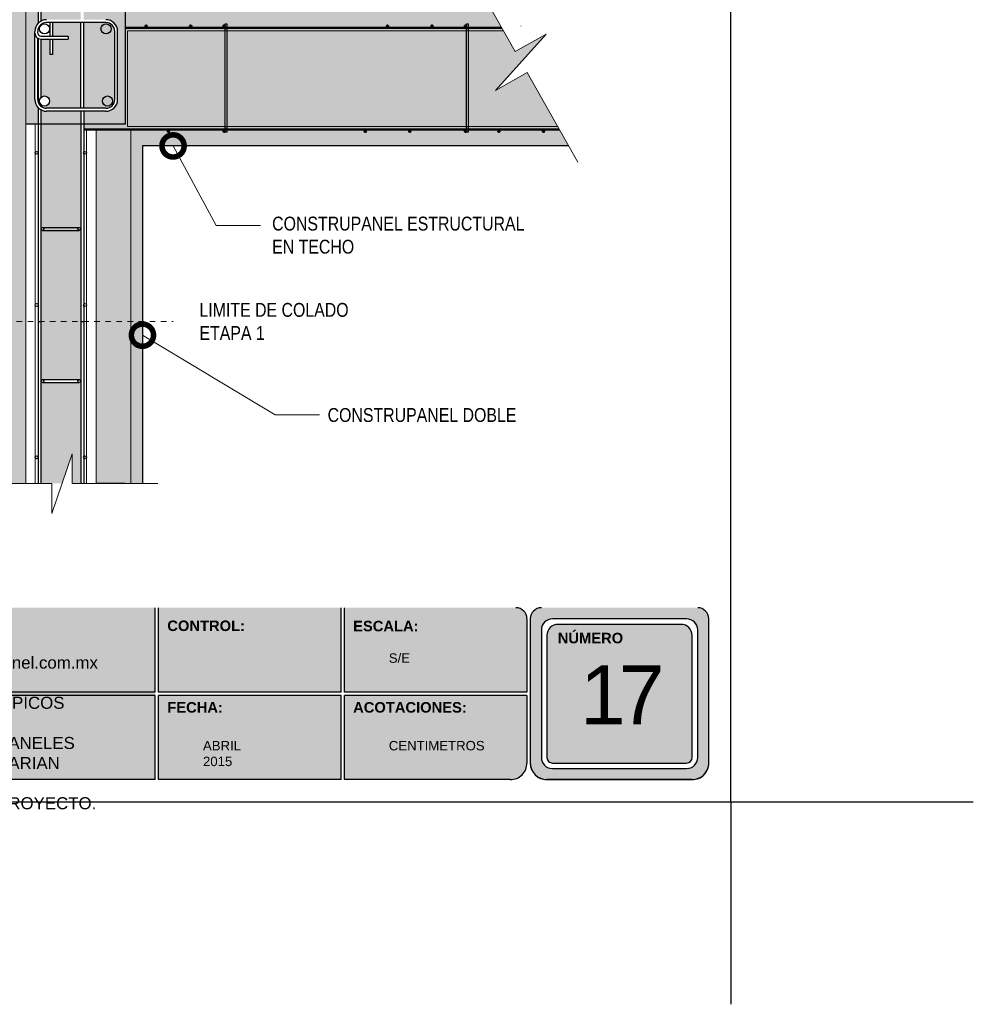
# Model space of a CAD drawing. Header units: millimetres. Extents: x 0 to 30, y 0 to 35.5.
# Tile 1 of 2: x 12.8 to 30, y 0 to 17.8. Entities that reach past the tile are written whole.
import ezdxf

# ---------------------------------------------------------------- set-up
doc = ezdxf.new("R2010")
doc.units = ezdxf.units.MM
for name, pattern in [('CONTINUA', [0]), ('DASHED', [0.75, 0.5, -0.25]), ('DASHED2', [9.524999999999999, 6.35, -3.175])]:
    doc.linetypes.add(name, pattern=pattern)
for name, color, linetype, lineweight in [('CONSTRUPANEL', 170, 'Continuous', 20), ('hatch', 252, 'Continuous', 0), ('LAMINA ACCESORIOS', 1, 'Continuous', 30), ('TEXTO', 7, 'DASHED2', 0), ('TEXTO CUADRO DATOS', 251, 'Continuous', 0)]:
    doc.layers.add(name, color=color, linetype=linetype, lineweight=lineweight)
doc.styles.add('Erika', font='techl___.ttf', dxfattribs={"height": 0.25})
doc.styles.get("Standard").update_dxf_attribs({"font": 'arial.ttf'})
doc.dimstyles.new('Erika', dxfattribs={"dimtxt": 0.25, "dimasz": 0.8, "dimexe": 0.5, "dimexo": 0.5, "dimgap": 0, "dimtad": 0, "dimlfac": 0.1, "dimzin": 1, "dimdsep": 46, "dimtxsty": 'Erika', "dimblk": 'DOTSMALL', "dimcen": 2.5, "dimse1": 1, "dimse2": 1, "dimclrd": 252, "dimclre": 252, "dimclrt": 256, "dimadec": 0, "dimazin": 0, "dimtfac": 1, "dimtmove": 0, "dimatfit": 3, "dimldrblk": 'DOTSMALL', "dimfxl": 1, "dimlwd": 0, "dimlwe": 0, "dimarcsym": 0})

# ---------------------------------------------------------------- blocks, each defined once
blk = doc.blocks.new('_DotSmall')
at = {"color": 0, "linetype": 'ByBlock', "const_width": 0.5}
blk.add_lwpolyline([(-0.0625, 0, 1), (0.0625, 0, 1)], format="xyb", close=True, dxfattribs=at)

msp = doc.modelspace()

# ---------------------------------------------------------------- hatches: boundary and pattern name
at = {"true_color": 0xb3b3b3}
h = msp.add_hatch(color=253, dxfattribs=at)
h.paths.add_polyline_path([(22.16883843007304, 7.152734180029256, 0.4142135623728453), (21.96883843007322, 6.952734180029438), (21.96883843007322, 4.352734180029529, 0.4142135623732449), (22.2688384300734, 4.052734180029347), (24.88823572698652, 4.052734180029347, 0.4142135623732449), (25.1882357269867, 4.352734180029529), (25.1882357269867, 6.952734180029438, 0.4142135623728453), (24.98823572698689, 7.152734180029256)])
h.paths.add_polyline_path([(24.98823572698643, 6.75273418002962), (24.98823572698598, 4.452734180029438, -0.4142135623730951), (24.78823572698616, 4.252734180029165), (22.3688384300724, 4.252734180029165, -0.4142135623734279), (22.16883843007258, 4.452734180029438), (22.16883843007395, 6.75273418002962, -0.4142135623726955), (22.36883843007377, 6.952734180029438), (24.78823572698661, 6.952734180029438, -0.4142135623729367)], flags=16)
h.paths.add_polyline_path([(24.88823572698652, 6.652734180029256), (24.88823572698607, 4.452734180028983, -0.4142135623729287), (24.78823572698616, 4.352734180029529), (22.3688384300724, 4.352734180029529, -0.4142135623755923), (22.26883843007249, 4.452734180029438), (22.26883843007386, 6.652734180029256, -0.4142135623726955), (22.46883843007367, 6.852734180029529), (24.6882357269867, 6.852734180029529, -0.4142135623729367)], flags=0)
h.paths.add_polyline_path([(22.87318891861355, 6.559394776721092), (24.17571279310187, 6.559394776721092), (24.17571279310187, 4.303255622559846), (22.87318891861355, 4.303255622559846)], flags=8)
h.paths.add_polyline_path([(22.41661451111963, 8.338164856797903), (23.66094602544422, 8.338164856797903), (23.66094602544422, 8.046684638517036), (22.41661451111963, 8.046684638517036)], flags=9)
h = msp.add_hatch(color=253, dxfattribs=at)
h.paths.add_polyline_path([(22.16883843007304, 7.152734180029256, 0.4142135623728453), (21.96883843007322, 6.952734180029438), (21.96883843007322, 4.352734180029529, 0.4142135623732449), (22.2688384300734, 4.052734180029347), (24.88823572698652, 4.052734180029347, 0.4142135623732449), (25.1882357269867, 4.352734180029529), (25.1882357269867, 6.952734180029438, 0.4142135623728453), (24.98823572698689, 7.152734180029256)])
h.paths.add_polyline_path([(24.98823572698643, 6.75273418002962), (24.98823572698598, 4.452734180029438, -0.4142135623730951), (24.78823572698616, 4.252734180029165), (22.3688384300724, 4.252734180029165, -0.4142135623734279), (22.16883843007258, 4.452734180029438), (22.16883843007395, 6.75273418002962, -0.4142135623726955), (22.36883843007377, 6.952734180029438), (24.78823572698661, 6.952734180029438, -0.4142135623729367)], flags=16)
h.paths.add_polyline_path([(24.88823572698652, 6.652734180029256), (24.88823572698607, 4.452734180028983, -0.4142135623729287), (24.78823572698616, 4.352734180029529), (22.3688384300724, 4.352734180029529, -0.4142135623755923), (22.26883843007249, 4.452734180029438), (22.26883843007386, 6.652734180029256, -0.4142135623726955), (22.46883843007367, 6.852734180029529), (24.6882357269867, 6.852734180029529, -0.4142135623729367)], flags=0)
h.paths.add_polyline_path([(22.87318891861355, 6.559394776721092), (24.17571279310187, 6.559394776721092), (24.17571279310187, 4.303255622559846), (22.87318891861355, 4.303255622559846)], flags=8)
h.paths.add_polyline_path([(22.41661451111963, 8.338164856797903), (23.66094602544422, 8.338164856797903), (23.66094602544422, 8.046684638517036), (22.41661451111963, 8.046684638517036)], flags=9)
msp.add_hatch(color=253, dxfattribs=at).paths.add_polyline_path([(15.20691964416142, 4.052734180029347), (15.20691964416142, 5.632734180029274), (15.20691964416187, 7.152734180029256), (9.700966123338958, 7.152734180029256, 0.4142135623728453), (9.50096612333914, 6.952734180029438), (9.500966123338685, 5.632734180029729), (9.50096612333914, 4.352734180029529, 0.4142135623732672), (9.800966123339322, 4.052734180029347)])
h = msp.add_hatch(color=253, dxfattribs=at)
h.paths.add_polyline_path([(18.5578790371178, 5.632734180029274), (18.55787903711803, 7.152734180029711), (15.26691964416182, 7.152734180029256), (15.26691964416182, 5.632734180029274)])
h.paths.add_polyline_path([(18.55787903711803, 5.572734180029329), (15.26691964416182, 5.572734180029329), (15.26691964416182, 4.052734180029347), (18.55787903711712, 4.052734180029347)])
h.paths.add_polyline_path([(18.61787903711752, 5.572734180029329), (18.61787903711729, 4.052734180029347), (21.60883843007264, 4.052734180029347, 0.4142135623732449), (21.90883843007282, 4.352734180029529), (21.90883843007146, 5.572734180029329)])
h.paths.add_polyline_path([(18.61787903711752, 7.152734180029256), (18.61787903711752, 5.632734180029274), (21.90883843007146, 5.632734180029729), (21.90883843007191, 6.952734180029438, 0.414213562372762), (21.70883843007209, 7.152734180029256)])
at = {"layer": 'hatch', "linetype": 'Continuous'}
h = msp.add_hatch(dxfattribs=at)
h.set_pattern_fill('AR-CONC', color=256, scale=0.1)
h.set_pattern_definition([(49.99999999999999, (-559.9323217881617, -2708.483551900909), (0.7172601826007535, -0.06275213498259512), [0.07500000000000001, -0.8250000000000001]), (355, (-559.9323217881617, -2708.483551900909), (-0.138751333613, 0.7521921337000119), [0.06, -0.66]), (100.45144446, (-559.8725501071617, -2708.488781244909), (0.578508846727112, 0.6894399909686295), [0.06374019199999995, -0.7011421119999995]), (46.18420000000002, (-559.9323217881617, -2708.28355190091), (1.067241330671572, -0.1655192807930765), [0.1124999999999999, -1.237499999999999]), (96.63563549, (-559.8433850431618, -2708.29734520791), (0.9346619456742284, 0.9741186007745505), [0.09561034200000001, -1.05171376]), (351.1841639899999, (-559.9323217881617, -2708.28355190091), (0.9346619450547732, 0.9741186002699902), [0.09000000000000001, -0.990000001]), (21, (-559.8323217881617, -2708.333551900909), (0.5969070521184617, -0.4026188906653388), [0.07500000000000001, -0.8250000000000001]), (326.0000000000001, (-559.8323217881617, -2708.333551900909), (0.2433153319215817, 0.7251500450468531), [0.06, -0.66]), (71.45144474, (-559.7825795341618, -2708.36710347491), (0.8402223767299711, 0.3225311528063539), [0.06374019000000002, -0.701142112]), (37.50000000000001, (-559.9323217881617, -2708.483551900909), (0.01215985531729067, 0.3328938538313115), [0, -0.652, 0, -0.67, 0, -0.6625000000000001]), (7.499999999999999, (-559.9323217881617, -2708.483551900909), (0.2630695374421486, 0.3944117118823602), [0, -0.382, 0, -0.637, 0, -0.2525]), (327.5, (-560.1553217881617, -2708.483551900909), (0.533822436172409, -0.02255487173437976), [0, -0.25, 0, -0.78, 0, -1.035]), (317.5, (-560.2553217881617, -2708.483551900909), (0.5831861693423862, 0.1001049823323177), [0, -0.325, 0, -0.518, 0, -0.735])])
h.paths.add_polyline_path([(13.86290832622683, 24.03172015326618), (13.14482832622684, 24.03172015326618), (13.14482832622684, 23.26810096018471), (13.86290832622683, 23.26810096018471)])
edge = h.paths.add_edge_path()
edge.add_arc((13.82990832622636, 23.18230096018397), 0.03300000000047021, 1.57909720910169e-09, 89.99999999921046)
edge.add_line((13.82990832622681, 23.21530096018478), (13.17782832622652, 23.21530096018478))
edge.add_arc((13.17782832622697, 23.18230096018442), 0.03300000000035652, 90.00000000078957, 179.9999999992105)
edge.add_line((13.14482832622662, 23.18230096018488), (13.14568648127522, 22.37510455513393))
edge.add_arc((13.17208648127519, 22.37510455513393), 0.02639999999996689, 90.63917655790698, 180, ccw=False)
edge.add_line((13.17179197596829, 22.40150291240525), (13.8345333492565, 22.40150291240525))
edge.add_arc((13.83482785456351, 22.37510455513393), 0.02640000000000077, 0, 90.63917655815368, ccw=False)
edge.add_line((13.86122785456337, 22.37510455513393), (13.86290832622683, 23.18230096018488))
edge = h.paths.add_edge_path()
edge.add_arc((13.17208648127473, 22.37510455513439), 0.02640000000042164, 270.5067404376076, 359.9999999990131, ccw=False)
edge.add_line((13.17231996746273, 22.34870558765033), (13.83506134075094, 22.34870558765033))
edge.add_arc((13.83482785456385, 22.37510455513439), 0.02640000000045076, 180.0000000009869, 270.5067404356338, ccw=False)
edge.add_arc((13.8348278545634, 22.37510455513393), 0.02639999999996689, 0, 180, ccw=False)
edge.add_line((13.86122785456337, 22.37510455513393), (13.86290832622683, 23.18230096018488))
edge.add_line((13.86290832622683, 23.18230096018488), (13.86122785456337, 19.62950455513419))
edge.add_arc((13.8348278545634, 19.62950455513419), 0.02639999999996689, -180, 0, ccw=False)
edge.add_arc((13.83482785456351, 19.62950455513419), 0.02640000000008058, 90.63917655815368, 180, ccw=False)
edge.add_line((13.8345333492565, 19.65590291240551), (13.17179197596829, 19.65590291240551))
edge.add_arc((13.17208648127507, 19.62950455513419), 0.02639999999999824, 0, 90.63917655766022, ccw=False)
edge.add_arc((13.17208648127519, 19.62950455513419), 0.02639999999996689, -180, 0, ccw=False)
edge.add_line((13.14568648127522, 19.62950455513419), (13.14568648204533, 22.37509817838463))
edge.add_arc((13.1720864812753, 22.37510455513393), 0.02640000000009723, 90.63917655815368, 180.0138394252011, ccw=False)
edge.add_arc((13.17208648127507, 22.37510455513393), 0.02639999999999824, 0, 90.63917655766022, ccw=False)
edge = h.paths.add_edge_path()
edge.add_arc((13.83482785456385, 19.62950455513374), 0.02639999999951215, -89.4932595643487, 9.869722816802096e-10, ccw=False)
edge.add_line((13.83506134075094, 19.60310558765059), (13.17231996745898, 19.60310558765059))
edge.add_arc((13.17208648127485, 19.62950455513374), 0.02639999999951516, 179.9999999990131, 270.5067404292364, ccw=False)
edge.add_line((13.14568648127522, 19.62950455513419), (13.14482832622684, 17.99249943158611))
edge.add_line((13.14482832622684, 17.99249943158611), (13.86290832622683, 17.99249943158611))
edge.add_line((13.86290832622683, 17.99249943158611), (13.86122785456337, 19.62950455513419))
edge = h.paths.add_edge_path()
edge.add_line((13.86290832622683, 12.31593014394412), (13.14482832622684, 12.31593014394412))
edge.add_line((13.14482832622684, 12.31593014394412), (13.14568648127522, 11.24111526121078))
edge.add_arc((13.17208648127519, 11.24111526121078), 0.02639999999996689, 90.63917655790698, 180, ccw=False)
edge.add_line((13.17179197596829, 11.2675136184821), (13.8345333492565, 11.2675136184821))
edge.add_arc((13.83482785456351, 11.24111526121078), 0.02640000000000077, 0, 90.63917655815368, ccw=False)
edge.add_line((13.86122785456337, 11.24111526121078), (13.86290832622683, 12.31593014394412))
edge = h.paths.add_edge_path()
edge.add_arc((13.8348278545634, 13.98671526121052), 0.02639999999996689, -89.4932594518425, 0, ccw=False)
edge.add_line((13.83506134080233, 13.96031629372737), (13.17231996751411, 13.96031629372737))
edge.add_arc((13.17208648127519, 13.98671526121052), 0.0263999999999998, 180, 270.5067405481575, ccw=False)
edge.add_line((13.14568648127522, 13.98671526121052), (13.14482832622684, 12.31593014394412))
edge.add_line((13.14482832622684, 12.31593014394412), (13.86290832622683, 12.31593014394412))
edge.add_line((13.86290832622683, 12.31593014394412), (13.86122785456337, 13.98671526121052))
edge = h.paths.add_edge_path()
edge.add_line((13.14482832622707, 15.87719752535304), (13.14568648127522, 13.98671526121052))
edge.add_arc((13.17208648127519, 13.98671526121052), 0.02639999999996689, 0, 180, ccw=False)
edge.add_arc((13.17208648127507, 13.98671526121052), 0.02640000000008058, -89.49325945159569, 0, ccw=False)
edge.add_line((13.17231996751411, 13.96031629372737), (13.83506134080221, 13.96031629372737))
edge.add_arc((13.8348278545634, 13.98671526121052), 0.02639999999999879, 270.5067405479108, 360)
edge.add_line((13.86122785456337, 13.98671526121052), (13.86272473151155, 15.87719752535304))
edge.add_line((13.86272473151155, 15.87719752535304), (13.14482832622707, 15.87719752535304))
edge = h.paths.add_edge_path()
edge.add_arc((13.24603478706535, 16.32026865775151), 0.2112000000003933, 180, 223.1808605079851, ccw=False)
edge.add_line((13.03483478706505, 16.32026865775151), (13.03483478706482, 17.51614563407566))
edge.add_line((13.03483478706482, 17.51614563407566), (13.03483478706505, 17.54942829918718))
edge.add_arc((13.24603478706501, 17.54942829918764), 0.2111999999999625, 136.8191394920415, 180.0000000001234, ccw=False)
edge.add_line((13.0920283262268, 17.69395321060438), (13.0920283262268, 17.99249943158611))
edge.add_line((13.0920283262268, 17.99249943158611), (12.87026832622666, 17.99249943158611))
edge.add_line((12.87026832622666, 17.99249943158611), (12.87026832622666, 15.87719752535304))
edge.add_line((12.87026832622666, 15.87719752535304), (13.0920283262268, 15.87719752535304))
edge.add_line((13.0920283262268, 15.87719752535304), (13.0920283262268, 16.17574374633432))
edge = h.paths.add_edge_path()
edge.add_line((13.86290832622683, 16.10906865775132), (13.24603478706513, 16.10906865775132))
edge.add_arc((13.24603478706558, 16.32026865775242), 0.2112000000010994, 241.3670132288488, 269.99999999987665, ccw=False)
edge.add_line((13.14482832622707, 16.13489688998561), (13.14482832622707, 15.87719752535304))
edge.add_line((13.14482832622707, 15.87719752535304), (13.86290832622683, 15.87719752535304))
edge.add_line((13.86290832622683, 15.87719752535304), (13.86290832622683, 16.10906865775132))
edge = h.paths.add_edge_path(flags=17)
edge.add_line((14.66550078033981, 17.99249943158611), (13.91570832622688, 17.99249943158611))
edge.add_line((13.91570832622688, 17.99249943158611), (13.91570832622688, 17.76062829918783))
edge.add_line((13.91570832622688, 17.76062829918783), (14.31628590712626, 17.76062829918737))
edge.add_arc((14.3162859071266, 17.54942829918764), 0.2111999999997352, -1.234070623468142e-10, 90.00000000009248, ccw=False)
edge.add_line((14.52748590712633, 17.54942829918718), (14.52748590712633, 16.32026865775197))
edge.add_arc((14.3162859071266, 16.32026865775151), 0.2111999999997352, -90.00000000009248, 1.234070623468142e-10, ccw=False)
edge.add_line((14.31628590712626, 16.10906865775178), (13.91570832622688, 16.10906865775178))
edge.add_line((13.91570832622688, 16.10906865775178), (13.91570832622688, 15.87719752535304))
edge.add_line((13.91570832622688, 15.87719752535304), (14.66550078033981, 15.87719752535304))
edge.add_line((14.66550078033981, 15.87719752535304), (14.66550078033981, 17.99249943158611))
edge = h.paths.add_edge_path()
edge.add_line((13.86290832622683, 17.99249943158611), (13.14482832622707, 17.99249943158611))
edge.add_line((13.14482832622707, 17.99249943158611), (13.14482832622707, 17.73480006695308))
edge.add_arc((13.24603478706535, 17.54942829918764), 0.2111999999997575, 90.00000000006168, 118.63298677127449, ccw=False)
edge.add_line((13.24603478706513, 17.76062829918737), (13.86290832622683, 17.76062829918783))
edge.add_line((13.86290832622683, 17.76062829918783), (13.86290832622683, 17.99249943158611))
edge = h.paths.add_edge_path()
edge.add_line((13.86290832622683, 17.7078282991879), (13.35538137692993, 17.7078282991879))
edge.add_line((13.35538137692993, 17.7078282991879), (13.35538137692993, 17.46334563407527))
edge.add_line((13.35538137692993, 17.46334563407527), (13.63629584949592, 17.46334563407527))
edge.add_line((13.63629584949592, 17.46334563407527), (13.63629584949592, 17.41054563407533))
edge.add_line((13.63629584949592, 17.41054563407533), (13.35538137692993, 17.41054563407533))
edge.add_line((13.35538137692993, 17.41054563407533), (13.35538137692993, 17.13538831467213))
edge.add_line((13.35538137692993, 17.13538831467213), (13.30258137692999, 17.13538831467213))
edge.add_line((13.30258137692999, 17.13538831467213), (13.30258137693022, 17.41054563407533))
edge.add_line((13.30258137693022, 17.41054563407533), (13.14482832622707, 17.41054563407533))
edge.add_line((13.14482832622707, 17.41054563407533), (13.14482832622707, 16.35776036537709))
edge.add_arc((13.20996157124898, 16.29373799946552), 0.0913301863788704, 5.705942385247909e-10, 135.4927940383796, ccw=False)
edge.add_arc((13.20996157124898, 16.29373799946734), 0.09133018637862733, 224.5072059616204, 359.9999999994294, ccw=False)
edge.add_line((13.14482832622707, 16.22971563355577), (13.14482832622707, 16.19841705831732))
edge.add_arc((13.24603478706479, 16.32026865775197), 0.158400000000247, 230.2879455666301, 270.0000000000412)
edge.add_line((13.2460347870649, 16.16186865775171), (13.86290832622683, 16.16186865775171))
edge.add_line((13.86290832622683, 16.16186865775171), (13.86290832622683, 17.7078282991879))
edge = h.paths.add_edge_path(flags=16)
edge.add_arc((14.31628590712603, 17.54942829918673), 0.1584000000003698, 1.644892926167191e-10, 89.99999999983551)
edge.add_line((14.31628590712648, 17.70782829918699), (13.91570832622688, 17.70782829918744))
edge.add_line((13.91570832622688, 17.70782829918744), (13.91570832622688, 16.16186865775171))
edge.add_line((13.91570832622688, 16.16186865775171), (14.31628590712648, 16.16186865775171))
edge.add_arc((14.31628590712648, 16.32026865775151), 0.1583999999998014, 270, 360)
edge.add_line((14.4746859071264, 16.32026865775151), (14.4746859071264, 17.54942829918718))
edge = h.paths.add_edge_path(flags=0)
edge.add_arc((14.34524145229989, 16.29373799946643), 0.09133018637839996, 0, 360)
edge = h.paths.add_edge_path(flags=0)
edge.add_arc((14.31778683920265, 17.59539036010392), 0.09133018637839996, 0, 360)
h.paths.add_polyline_path([(12.23666832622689, 12.31593014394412), (12.02546832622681, 12.31593014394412), (12.02546832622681, 9.396670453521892), (12.23666832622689, 9.396670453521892)])
h.paths.add_polyline_path([(14.97427925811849, 12.31593014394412), (14.76307925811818, 12.31593014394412), (14.76307925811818, 9.396670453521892), (14.9742792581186, 9.396670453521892)])
edge = h.paths.add_edge_path()
edge.add_line((14.97427925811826, 15.48393014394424), (22.66103016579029, 15.48393014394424))
edge.add_line((22.66103016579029, 15.48393014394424), (22.50214946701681, 15.7649184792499))
edge.add_line((22.50214946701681, 15.7649184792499), (22.20643393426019, 15.76491847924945))
edge.add_arc((22.20643393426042, 15.74642096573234), 0.01849751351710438, 0, 90.00000000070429, ccw=False)
edge.add_arc((22.20643393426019, 15.74642096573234), 0.01849751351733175, -180, 0, ccw=False)
edge.add_arc((22.20643393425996, 15.74642096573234), 0.01849751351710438, 89.99999999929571, 180, ccw=False)
edge.add_line((22.20643393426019, 15.76491847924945), (21.40311334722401, 15.76491847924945))
edge.add_arc((21.40311334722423, 15.74642096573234), 0.01849751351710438, 0, 90.00000000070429, ccw=False)
edge.add_arc((21.40311334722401, 15.74642096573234), 0.01849751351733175, -180, 0, ccw=False)
edge.add_arc((21.40311334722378, 15.74642096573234), 0.01849751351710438, 89.99999999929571, 180, ccw=False)
edge.add_line((21.40311334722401, 15.76491847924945), (20.85083044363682, 15.76491847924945))
edge.add_line((20.85083044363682, 15.76491847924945), (20.85083044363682, 15.73320845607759))
edge.add_line((20.85083044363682, 15.73320845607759), (20.81356846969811, 15.73320845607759))
edge.add_arc((20.80062290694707, 15.7464209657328), 0.01849751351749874, 180.0000000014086, 314.4153085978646, ccw=False)
edge.add_arc((20.80062290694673, 15.74642096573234), 0.01849751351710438, 89.99999999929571, 180, ccw=False)
edge.add_line((20.80062290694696, 15.76491847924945), (19.79647217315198, 15.76491847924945))
edge.add_arc((19.79647217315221, 15.74642096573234), 0.01849751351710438, 0, 90.00000000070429, ccw=False)
edge.add_arc((19.79647217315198, 15.74642096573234), 0.01849751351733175, -180, 0, ccw=False)
edge.add_arc((19.79647217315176, 15.74642096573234), 0.01849751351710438, 89.99999999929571, 180, ccw=False)
edge.add_line((19.79647217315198, 15.76491847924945), (18.9931515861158, 15.76491847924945))
edge.add_arc((18.99315158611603, 15.74642096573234), 0.01849751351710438, 0, 90.00000000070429, ccw=False)
edge.add_arc((18.9931515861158, 15.74642096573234), 0.01849751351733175, -180, 0, ccw=False)
edge.add_arc((18.99315158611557, 15.74642096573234), 0.01849751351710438, 89.99999999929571, 180, ccw=False)
edge.add_line((18.9931515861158, 15.76491847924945), (16.49782868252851, 15.7649184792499))
edge.add_line((16.49782868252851, 15.7649184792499), (16.49782868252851, 15.73320845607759))
edge.add_line((16.49782868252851, 15.73320845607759), (16.46056670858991, 15.73320845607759))
edge.add_arc((16.44762114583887, 15.7464209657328), 0.01849751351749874, 180.0000000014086, 314.4153085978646, ccw=False)
edge.add_arc((16.44762114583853, 15.74642096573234), 0.01849751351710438, 89.99999999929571, 180, ccw=False)
edge.add_line((16.44762114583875, 15.76491847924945), (15.44347041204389, 15.76491847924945))
edge.add_arc((15.44347041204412, 15.74642096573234), 0.01849751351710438, 0, 90.00000000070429, ccw=False)
edge.add_arc((15.44347041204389, 15.74642096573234), 0.01849751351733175, -180, 0, ccw=False)
edge.add_arc((15.44347041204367, 15.74642096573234), 0.01849751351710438, 89.99999999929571, 180, ccw=False)
edge.add_line((15.44347041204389, 15.76491847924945), (14.76307925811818, 15.7649184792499))
edge.add_line((14.76307925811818, 15.7649184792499), (14.76307925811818, 12.31593014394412))
edge.add_line((14.76307925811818, 12.31593014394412), (14.97427925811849, 12.31593014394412))
edge.add_line((14.97427925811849, 12.31593014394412), (14.97427925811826, 15.48393014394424))
h.paths.add_polyline_path([(12.23666832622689, 24.03172015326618), (12.02546832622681, 24.03172015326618), (12.02546832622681, 12.31593014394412), (12.23666832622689, 12.31593014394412), (12.23666832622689, 17.99249943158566)])
h.paths.add_polyline_path([(14.9742792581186, 24.03172015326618), (14.75505773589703, 24.03172015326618), (14.75505773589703, 18.4081920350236), (14.9742792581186, 18.4081920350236)])
edge = h.paths.add_edge_path(flags=16)
edge.add_arc((19.39349062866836, 17.64581781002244), 0.01849751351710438, 180, 270.0000000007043, ccw=False)
edge.add_arc((19.39349062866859, 17.64581781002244), 0.01849751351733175, 0, 180, ccw=False)
edge.add_arc((19.39349062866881, 17.64581781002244), 0.01849751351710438, -90.00000000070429, 0, ccw=False)
edge.add_line((19.39349062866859, 17.62732029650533), (20.19681121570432, 17.62732029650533))
edge.add_arc((20.19681121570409, 17.64581781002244), 0.01849751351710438, 180, 270.0000000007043, ccw=False)
edge.add_arc((20.19681121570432, 17.64581781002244), 0.01849751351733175, 0, 180, ccw=False)
edge.add_arc((20.19681121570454, 17.64581781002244), 0.01849751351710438, -90.00000000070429, 0, ccw=False)
edge.add_line((20.19681121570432, 17.62732029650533), (20.79930165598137, 17.62732029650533))
edge.add_arc((20.79930165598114, 17.64581781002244), 0.01849751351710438, 180, 270.0000000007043, ccw=False)
edge.add_arc((20.79930165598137, 17.64581781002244), 0.01849751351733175, 0, 180, ccw=False)
edge.add_arc((20.79930165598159, 17.64581781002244), 0.01849751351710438, -90.00000000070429, 0, ccw=False)
edge.add_line((20.79930165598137, 17.62732029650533), (21.80345238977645, 17.62732029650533))
edge.add_arc((21.80345238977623, 17.64581781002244), 0.01849751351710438, 180, 270.0000000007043, ccw=False)
edge.add_arc((21.80345238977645, 17.64581781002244), 0.01849751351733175, 0, 180, ccw=False)
edge.add_arc((21.80345238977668, 17.64581781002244), 0.01849751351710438, -90.00000000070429, 0, ccw=False)
edge.add_line((21.80345238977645, 17.62732029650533), (15.04048886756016, 17.62732029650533))
edge.add_arc((15.04048886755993, 17.64581781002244), 0.01849751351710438, 180, 270.0000000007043, ccw=False)
edge.add_arc((15.04048886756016, 17.64581781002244), 0.01849751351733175, 0, 180, ccw=False)
edge.add_arc((15.04048886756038, 17.64581781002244), 0.01849751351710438, -90.00000000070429, 0, ccw=False)
edge.add_line((15.04048886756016, 17.62732029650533), (15.84380945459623, 17.62732029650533))
edge.add_arc((15.843809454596, 17.64581781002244), 0.01849751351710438, 180, 270.0000000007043, ccw=False)
edge.add_arc((15.84380945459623, 17.64581781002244), 0.01849751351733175, 0, 180, ccw=False)
edge.add_arc((15.84380945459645, 17.64581781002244), 0.01849751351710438, -90.00000000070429, 0, ccw=False)
edge.add_line((15.84380945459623, 17.62732029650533), (16.44629989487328, 17.62732029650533))
edge.add_arc((16.44629989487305, 17.64581781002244), 0.01849751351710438, 180, 270.0000000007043, ccw=False)
edge.add_arc((16.44629989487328, 17.64581781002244), 0.01849751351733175, 0, 180, ccw=False)
edge.add_arc((16.4462998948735, 17.64581781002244), 0.01849751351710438, -90.00000000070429, 0, ccw=False)
edge.add_line((16.44629989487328, 17.62732029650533), (19.39349062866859, 17.62732029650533))
h.paths.add_polyline_path([(21.48664094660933, 17.56089527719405), (21.24259676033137, 17.99249943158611), (14.66550078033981, 17.99249943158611), (14.66550078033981, 15.87719752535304), (13.91570832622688, 15.87719752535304), (13.91570832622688, 15.79134349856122), (20.44893105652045, 15.79134349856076), (22.49749346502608, 15.79134349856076), (22.47692219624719, 15.83134349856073), (14.70551569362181, 15.83134349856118), (14.70551569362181, 17.56089527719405)])
edge = h.paths.add_edge_path()
edge.add_line((13.52558031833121, 9.396670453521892), (13.70544675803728, 9.929028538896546))
edge.add_line((13.70544675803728, 9.929028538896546), (13.70544675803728, 9.396670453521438))
edge.add_line((13.70544675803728, 9.396670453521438), (13.86290832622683, 9.396670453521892))
edge.add_line((13.86290832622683, 9.396670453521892), (13.86122785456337, 11.24111526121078))
edge.add_arc((13.83482785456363, 11.24111526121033), 0.02639999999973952, -89.49325956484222, 0, ccw=False)
edge.add_line((13.83506134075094, 11.21471629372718), (13.17231996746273, 11.21471629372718))
edge.add_arc((13.17208648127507, 11.24111526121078), 0.02640000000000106, 180, 270.50674043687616, ccw=False)
edge.add_line((13.14568648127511, 11.24111526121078), (13.14482832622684, 9.396670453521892))
edge.add_line((13.14482832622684, 9.396670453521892), (13.52558031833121, 9.396670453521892))
h = msp.add_hatch(dxfattribs=at)
h.set_pattern_fill('HONEY', color=256, scale=0.8)
h.set_pattern_definition([(0, (-559.9323217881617, -2708.483551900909), (0.15, 0.08660254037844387), [0.1, -0.2]), (120, (-559.9323217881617, -2708.483551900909), (-0.15, 0.08660254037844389), [0.09999999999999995, -0.1999999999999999]), (59.99999999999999, (-559.9323217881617, -2708.483551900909), (3.33066907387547e-17, 0.1732050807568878), [-0.2, 0.1])])
h.paths.add_polyline_path([(12.87026832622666, 24.03172015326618), (12.23666832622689, 24.03172015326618), (12.23666832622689, 17.99249943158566), (12.23666832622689, 12.31593014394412), (12.87026832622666, 12.31593014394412), (12.87026832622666, 17.99249943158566)])
h.paths.add_polyline_path([(14.75505773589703, 24.03172015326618), (14.13746832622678, 24.03172015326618), (14.13746832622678, 17.99249943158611), (14.75505773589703, 17.99249943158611)])
h.paths.add_polyline_path([(14.76307925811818, 15.7649184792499), (14.13746832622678, 15.7649184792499), (14.13746832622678, 12.31593014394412), (14.76307925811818, 12.31593014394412)])
h.paths.add_polyline_path([(14.76307925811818, 12.31593014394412), (14.13746832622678, 12.31593014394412), (14.13746832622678, 9.396670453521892), (14.76307925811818, 9.396670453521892)])
h.paths.add_polyline_path([(12.87026832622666, 12.31593014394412), (12.23666832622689, 12.31593014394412), (12.23666832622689, 9.396670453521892), (12.87026832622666, 9.396670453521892)])
h.paths.add_polyline_path([(16.4661186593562, 17.5608952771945), (14.70551569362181, 17.5608952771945), (14.70551569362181, 15.83134349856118), (16.46611865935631, 15.83134349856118)])
h.paths.add_polyline_path([(20.8191204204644, 17.5608952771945), (16.49782868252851, 17.5608952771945), (16.49782868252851, 15.83134349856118), (20.8191204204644, 15.83134349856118)])
h.paths.add_polyline_path([(22.18512892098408, 17.46181345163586), (21.69830967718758, 17.18654870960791), (21.48664094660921, 17.56089527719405), (20.85083044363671, 17.5608952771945), (20.85083044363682, 15.83134349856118), (22.46459042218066, 15.83134349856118), (21.91320136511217, 16.80650218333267), (21.34445156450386, 16.48491101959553), (22.19760197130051, 17.43756010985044)])

# ---------------------------------------------------------------- linework, layer by layer
at = {"color": 7}
for p, q in [((14.66550078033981, 17.99249943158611), (14.66550078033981, 15.87719752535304)), ((14.97427925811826, 15.48393014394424), (14.9742792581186, 9.396670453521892)), ((22.66103016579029, 15.48393014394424), (14.97427925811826, 15.48393014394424))]:
    msp.add_line(p, q, dxfattribs=at)
at = {"color": 7, "linetype": 'CONTINUA'}
for p, q in [((14.6655007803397, 15.87719752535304), (12.87026832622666, 15.87719752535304)), ((14.65747925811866, 9.396670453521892), (14.13746832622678, 9.396670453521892))]:
    msp.add_line(p, q, dxfattribs=at)
at = {"color": 253, "true_color": 0xb3b3b3}
for p, q in [((15.20691964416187, 5.632734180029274), (15.20691964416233, 7.152734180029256)), ((15.26691964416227, 5.632734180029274), (15.26691964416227, 7.152734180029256)), ((18.55787903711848, 5.632734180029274), (18.55787903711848, 7.152734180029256)), ((18.61787903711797, 5.632734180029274), (18.61787903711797, 7.152734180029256)), ((21.90883843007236, 6.952734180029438), (21.90883843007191, 5.632734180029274)), ((21.96883843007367, 6.952734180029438), (21.96883843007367, 4.352734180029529)), ((24.78823572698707, 6.952734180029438), (22.36883843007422, 6.952734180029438)), ((24.78823572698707, 6.952734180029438), (22.36883843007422, 6.952734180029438)), ((25.18823572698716, 4.352734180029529), (25.18823572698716, 6.952734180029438)), ((25.18823572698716, 4.352734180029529), (25.18823572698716, 6.952734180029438)), ((22.1688384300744, 6.75273418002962), (22.16883843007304, 4.452734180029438)), ((24.68823572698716, 6.852734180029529), (22.46883843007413, 6.852734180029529)), ((24.68823572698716, 6.852734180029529), (22.46883843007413, 6.852734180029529)), ((24.98823572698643, 4.452734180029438), (24.98823572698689, 6.75273418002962)), ((24.98823572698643, 4.452734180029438), (24.98823572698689, 6.75273418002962)), ((22.26883843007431, 6.652734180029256), (22.26883843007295, 4.452734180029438)), ((24.88823572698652, 4.452734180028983), (24.88823572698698, 6.652734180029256)), ((24.88823572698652, 4.452734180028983), (24.88823572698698, 6.652734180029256)), ((15.20691964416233, 5.632734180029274), (9.50096612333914, 5.632734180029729)), ((15.20691964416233, 5.572734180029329), (9.50096612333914, 5.572734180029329)), ((15.20691964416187, 4.052734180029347), (15.20691964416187, 5.572734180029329)), ((18.55787903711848, 5.632734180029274), (15.26691964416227, 5.632734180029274)), ((15.26691964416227, 4.052734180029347), (15.26691964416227, 5.572734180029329)), ((18.55787903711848, 5.572734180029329), (15.26691964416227, 5.572734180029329)), ((18.55787903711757, 4.052734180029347), (18.55787903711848, 5.572734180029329)), ((21.90883843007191, 5.632734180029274), (18.61787903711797, 5.632734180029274)), ((18.61787903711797, 4.052734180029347), (18.61787903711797, 5.572734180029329)), ((21.90883843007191, 5.572734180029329), (18.61787903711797, 5.572734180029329)), ((21.90883843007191, 5.572734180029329), (21.90883843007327, 4.352734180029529)), ((22.36883843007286, 4.352734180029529), (24.78823572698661, 4.352734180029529)), ((22.36883843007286, 4.352734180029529), (24.78823572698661, 4.352734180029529)), ((22.36883843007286, 4.252734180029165), (24.78823572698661, 4.252734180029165)), ((22.36883843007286, 4.252734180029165), (24.78823572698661, 4.252734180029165)), ((15.20691964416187, 4.052734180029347), (9.800966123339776, 4.052734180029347)), ((18.55787903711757, 4.052734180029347), (15.26691964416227, 4.052734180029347)), ((21.60883843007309, 4.052734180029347), (18.61787903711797, 4.052734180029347)), ((24.88823572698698, 4.052734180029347), (22.26883843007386, 4.052734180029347)), ((22.26883843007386, 4.052734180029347), (24.88823572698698, 4.052734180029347)), ((24.88823572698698, 4.052734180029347), (22.26883843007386, 4.052734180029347)), ((22.26883843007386, 4.052734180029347), (24.88823572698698, 4.052734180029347))]:
    msp.add_line(p, q, dxfattribs=at)
at = {"color": 254, "true_color": 0xe3e3e3}
for q in [(25.58823572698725, 2.592437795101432e-06), (29.95815268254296, 3.652734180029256), (25.58823572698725, 2.592437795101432e-06)]:
    msp.add_line((25.58823572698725, 3.652734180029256), q, dxfattribs=at)
msp.add_lwpolyline([(3.998235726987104, 3.652734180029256), (25.58823572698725, 3.652734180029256), (25.58823572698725, 31.59273418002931), (3.998235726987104, 31.59273418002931)], close=True, dxfattribs=at)
at = {"color": 253, "true_color": 0xb3b3b3}
for centre, radius, start, end in [((21.70883843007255, 6.952734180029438), 0.2, 2.605510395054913e-11, 90), ((22.16883843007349, 6.952734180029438), 0.2, 90, 180), ((24.98823572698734, 6.952734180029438), 0.2, 0, 90), ((24.98823572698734, 6.952734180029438), 0.2, 0, 90), ((22.36883843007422, 6.75273418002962), 0.2, 90, 179.9999999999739), ((24.78823572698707, 6.75273418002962), 0.2, 0, 90), ((24.78823572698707, 6.75273418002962), 0.2, 0, 90), ((22.46883843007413, 6.652734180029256), 0.2, 90, 179.9999999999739), ((24.68823572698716, 6.652734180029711), 0.2, 0, 90), ((24.68823572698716, 6.652734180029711), 0.2, 0, 90), ((22.36883843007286, 4.452734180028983), 0.1999999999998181, 179.9999999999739, 270), ((22.3688384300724, 4.452734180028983), 0.0999999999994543, 179.9999999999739, 270.0000000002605), ((24.78823572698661, 4.452734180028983), 0.1999999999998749, 270, 2.605510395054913e-11), ((24.78823572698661, 4.452734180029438), 0.09999999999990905, 270, 359.999999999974), ((24.78823572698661, 4.452734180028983), 0.1999999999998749, 270, 2.605510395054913e-11), ((24.78823572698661, 4.452734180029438), 0.09999999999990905, 270, 359.999999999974), ((21.608838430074, 4.352734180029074), 0.3, 269.9999999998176, 7.816531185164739e-11), ((22.26883843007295, 4.352734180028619), 0.3, 179.9999999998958, 270.0000000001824), ((22.26883843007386, 4.352734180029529), 0.3000000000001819, 180, 270), ((24.88823572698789, 4.352734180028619), 0.3, 269.9999999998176, 1.042204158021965e-10), ((24.88823572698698, 4.352734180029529), 0.3000000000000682, 270, 0), ((24.88823572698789, 4.352734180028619), 0.3, 269.9999999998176, 1.042204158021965e-10), ((24.88823572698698, 4.352734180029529), 0.3000000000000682, 270, 0)]:
    msp.add_arc(centre, radius, start, end, dxfattribs=at)
at = {"layer": 'CONSTRUPANEL', "linetype": 'CONTINUA'}
for p, q in [((12.87026832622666, 17.99249943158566), (12.87026832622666, 9.396670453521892)), ((13.03922832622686, 15.87719752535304), (13.03922832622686, 9.396670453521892)), ((14.76307925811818, 15.7649184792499), (13.9685083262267, 15.7649184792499)), ((13.9685083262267, 15.7649184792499), (13.9685083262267, 9.396670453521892)), ((14.13746832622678, 15.7649184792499), (14.13746832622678, 9.396670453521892)), ((14.76307925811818, 15.7649184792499), (14.76307925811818, 9.396670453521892))]:
    msp.add_line(p, q, dxfattribs=at)
at = {"layer": 'CONSTRUPANEL', "linetype": 'Continuous'}
msp.add_lwpolyline([(22.46459042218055, 15.83134349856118), (14.70551569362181, 15.83134349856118), (14.70551569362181, 17.5608952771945), (21.48664094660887, 17.5608952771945)], dxfattribs=at)
at = {"layer": 'hatch', "linetype": 'ByBlock', "lineweight": 0}
for points in [[(22.82718042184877, 15.19008523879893), (21.91320136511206, 16.80650218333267), (21.34445156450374, 16.48491101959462), (22.25439918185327, 17.50098129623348), (21.69830967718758, 17.18654870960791), (20.78433062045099, 18.8029656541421)], [(11.79418344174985, 9.396670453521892), (13.34161892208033, 9.396670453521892), (13.34161892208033, 8.852192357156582), (13.70544675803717, 9.929028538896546), (13.70544675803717, 9.396670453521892), (15.25288223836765, 9.396670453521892)]]:
    msp.add_lwpolyline(points, dxfattribs=at)
at = {"layer": 'LAMINA ACCESORIOS', "linetype": 'CONTINUA'}
for p, q in [((13.0920283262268, 17.99249943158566), (13.0920283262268, 17.69395321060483)), ((13.14482832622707, 17.99249943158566), (13.14482832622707, 17.73480006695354)), ((14.31628590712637, 17.7078282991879), (13.24603478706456, 17.7078282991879)), ((13.30258137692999, 17.70620197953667), (13.30258137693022, 17.46334563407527)), ((13.35538137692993, 17.70620197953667), (13.35538137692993, 17.46334563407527)), ((13.86290832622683, 16.16186865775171), (13.86290832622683, 17.7078282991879)), ((13.91570832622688, 16.16186865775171), (13.91570832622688, 17.7078282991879)), ((15.04048886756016, 17.6153485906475), (15.04048886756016, 17.67260732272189)), ((15.84380945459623, 17.6153485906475), (15.84380945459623, 17.67260732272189)), ((16.44629989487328, 17.6153485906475), (16.44629989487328, 17.67260732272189)), ((16.46611865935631, 15.73320845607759), (16.4661186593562, 17.68438201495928)), ((16.4661186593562, 17.68438201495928), (16.49782868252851, 17.68438201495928)), ((16.49782868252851, 17.68438201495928), (16.49782868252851, 15.73320845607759)), ((19.39349062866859, 17.6153485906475), (19.39349062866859, 17.67260732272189)), ((20.8191204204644, 15.73320845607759), (20.8191204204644, 17.68438201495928)), ((20.8191204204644, 17.68438201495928), (20.85083044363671, 17.68438201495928)), ((20.85083044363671, 17.68438201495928), (20.85083044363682, 15.73320845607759)), ((13.03483478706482, 17.51614563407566), (13.03483478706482, 17.54942829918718)), ((13.03483478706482, 16.32026865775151), (13.03483478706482, 17.51614563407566)), ((13.08763478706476, 17.51614563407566), (13.08763478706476, 17.54942829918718)), ((13.08763478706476, 16.32026865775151), (13.08763478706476, 17.42469335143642)), ((13.0920283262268, 17.42229375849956), (13.0920283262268, 16.2832204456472)), ((13.14043478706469, 17.46334563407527), (13.63629584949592, 17.46334563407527)), ((13.14043478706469, 17.41054563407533), (13.63629584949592, 17.41054563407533)), ((13.14482832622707, 17.41054563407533), (13.14482832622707, 16.35776036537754)), ((13.30258137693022, 17.41054563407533), (13.30258137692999, 17.13538831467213)), ((13.35538137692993, 17.41054563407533), (13.35538137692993, 17.13538831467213)), ((13.63629584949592, 17.46334563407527), (13.63629584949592, 17.41054563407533)), ((14.47468590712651, 16.32026865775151), (14.47468590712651, 17.54942829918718)), ((14.52748590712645, 16.32026865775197), (14.52748590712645, 17.54942829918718)), ((13.35538137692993, 17.13538831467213), (13.30258137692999, 17.13538831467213)), ((13.0920283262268, 16.17574374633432), (13.0920283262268, 12.31593014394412)), ((13.14482832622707, 16.22971563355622), (13.14482832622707, 16.19841705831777)), ((13.14482832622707, 16.13489688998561), (13.14482832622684, 12.31593014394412)), ((14.31628590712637, 16.16186865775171), (13.24603478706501, 16.16186865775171)), ((14.31628590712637, 16.10906865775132), (13.24603478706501, 16.10906865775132)), ((13.86290832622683, 16.10906865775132), (13.86290832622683, 12.31593014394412)), ((13.91570832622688, 16.10906865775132), (13.91570832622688, 12.31593014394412)), ((13.91570832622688, 15.79134349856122), (20.44893105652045, 15.79134349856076)), ((16.49782868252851, 15.73320845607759), (16.4661186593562, 15.73320845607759)), ((20.85083044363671, 15.73320845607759), (20.8191204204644, 15.73320845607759)), ((13.0920283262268, 12.31593014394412), (13.14482832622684, 12.31593014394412)), ((13.86290832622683, 12.31593014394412), (13.91570832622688, 12.31593014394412))]:
    msp.add_line(p, q, dxfattribs=at)
at = {"layer": 'LAMINA ACCESORIOS'}
for p, q in [((14.66551569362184, 17.62732029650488), (21.44908190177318, 17.62732029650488)), ((14.66551569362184, 17.62732029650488), (14.66551569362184, 17.60089527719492)), ((21.4640235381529, 17.60089527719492), (14.66551569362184, 17.60089527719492)), ((15.01368703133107, 17.64581781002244), (15.06808714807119, 17.64581781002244)), ((15.81700761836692, 17.64581781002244), (15.87140773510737, 17.64581781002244)), ((16.47310173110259, 17.64581781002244), (16.41870161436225, 17.64581781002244)), ((19.36668879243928, 17.64581781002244), (19.42108890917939, 17.64581781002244)), ((20.17000937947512, 17.64581781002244), (20.22440949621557, 17.64581781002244)), ((20.19681121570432, 17.61878835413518), (20.19681121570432, 17.67342324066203)), ((20.82610349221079, 17.64581781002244), (20.77170337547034, 17.64581781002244)), ((20.79930165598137, 17.61878835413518), (20.79930165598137, 17.67342324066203)), ((13.91570832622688, 15.79134349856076), (22.48720783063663, 15.79134349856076)), ((22.50214946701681, 15.7649184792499), (13.91570832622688, 15.7649184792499)), ((15.4702722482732, 15.74642096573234), (15.41587213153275, 15.74642096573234)), ((15.44347041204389, 15.77345042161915), (15.44347041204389, 15.7188155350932)), ((16.47442298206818, 15.74642096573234), (16.42002286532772, 15.74642096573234)), ((16.44762114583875, 15.77345042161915), (16.44762114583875, 15.7188155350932)), ((19.01995342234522, 15.74642096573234), (18.96555330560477, 15.74642096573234)), ((18.9931515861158, 15.77345042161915), (18.9931515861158, 15.7188155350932)), ((19.82327400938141, 15.74642096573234), (19.76887389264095, 15.74642096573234)), ((19.79647217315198, 15.77345042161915), (19.79647217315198, 15.7188155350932)), ((20.82742474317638, 15.74642096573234), (20.77302462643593, 15.74642096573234)), ((20.80062290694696, 15.77345042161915), (20.80062290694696, 15.7188155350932)), ((21.42991518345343, 15.74642096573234), (21.37551506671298, 15.74642096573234)), ((21.40311334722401, 15.77345042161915), (21.40311334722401, 15.7188155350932)), ((22.23323577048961, 15.74642096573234), (22.17883565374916, 15.74642096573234)), ((22.20643393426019, 15.77345042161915), (22.20643393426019, 15.7188155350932)), ((13.17179197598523, 14.01311361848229), (13.83511287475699, 14.01311361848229)), ((13.17231996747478, 13.96031629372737), (13.83511287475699, 13.96031629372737)), ((13.0920283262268, 12.31593014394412), (13.0920283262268, 9.396670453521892)), ((13.14482832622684, 12.31593014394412), (13.14482832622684, 9.396670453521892)), ((13.86290832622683, 12.31593014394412), (13.86290832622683, 9.396670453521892)), ((13.91570832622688, 12.31593014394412), (13.91570832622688, 9.396670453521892)), ((13.17179197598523, 11.2675136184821), (13.83511287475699, 11.2675136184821)), ((13.17231996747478, 11.21471629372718), (13.83511287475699, 11.21471629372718))]:
    msp.add_line(p, q, dxfattribs=at)
at = {"layer": 'LAMINA ACCESORIOS', "linetype": 'CONTINUA'}
for centre, radius in [((13.20996157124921, 17.59399977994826), 0.09133018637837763), ((14.31778683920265, 17.59539036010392), 0.09133018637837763), ((15.04048886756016, 17.64581781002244), 0.01849751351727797), ((15.84380945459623, 17.64581781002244), 0.01849751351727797), ((16.44629989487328, 17.64581781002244), 0.01849751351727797), ((19.39349062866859, 17.64581781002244), 0.01849751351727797), ((20.19681121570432, 17.64581781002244), 0.01849751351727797), ((20.79930165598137, 17.64581781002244), 0.01849751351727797), ((13.20996157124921, 16.29373799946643), 0.09133018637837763), ((14.34524145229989, 16.29373799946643), 0.09133018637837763), ((15.44347041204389, 15.74642096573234), 0.01849751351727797), ((16.44762114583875, 15.74642096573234), 0.01849751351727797), ((18.9931515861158, 15.74642096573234), 0.01849751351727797), ((19.79647217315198, 15.74642096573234), 0.01849751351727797), ((20.80062290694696, 15.74642096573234), 0.01849751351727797), ((21.40311334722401, 15.74642096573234), 0.01849751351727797), ((22.20643393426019, 15.74642096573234), 0.01849751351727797)]:
    msp.add_circle(centre, radius, dxfattribs=at)
at = {"layer": 'LAMINA ACCESORIOS'}
for centre in [(13.06648648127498, 15.35951526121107), (13.94042785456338, 15.35951526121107), (13.17208648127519, 13.98671526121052), (13.8348278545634, 13.98671526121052), (13.06648648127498, 12.61391526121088), (13.94042785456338, 12.61391526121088), (13.17208648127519, 11.24111526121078), (13.8348278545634, 11.24111526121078), (13.06648648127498, 9.868315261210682), (13.94042785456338, 9.868315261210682)]:
    msp.add_circle(centre, 0.0264, dxfattribs=at)
at = {"layer": 'LAMINA ACCESORIOS', "linetype": 'CONTINUA'}
for centre, radius, start, end in [((13.24603478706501, 17.54942829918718), 0.2112, 90, 180), ((14.31628590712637, 17.54942829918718), 0.2112, 0, 90), ((13.24603478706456, 17.54942829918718), 0.1584, 90, 180), ((14.31628590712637, 17.54942829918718), 0.1584, 0, 90), ((13.14043478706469, 17.51614563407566), 0.1056, 180, 270), ((13.14043478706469, 17.51614563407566), 0.05280000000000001, 180, 270), ((13.24603478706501, 16.32026865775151), 0.2112, 180, 270), ((13.24603478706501, 16.32026865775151), 0.1584, 180, 270), ((14.31628590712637, 16.32026865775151), 0.1584, 270, 0), ((14.31628590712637, 16.32026865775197), 0.2112, 270, 0)]:
    msp.add_arc(centre, radius, start, end, dxfattribs=at)
at = {"layer": 'TEXTO', "linetype": 'DASHED', "ltscale": 0.01}
msp.add_line((11.30536204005, 12.31593014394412), (15.53093841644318, 12.31593014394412), dxfattribs=at)

# ---------------------------------------------------------------- texts
at = {"layer": 'TEXTO', "linetype": 'ByBlock', "lineweight": 0, "char_height": 0.25, "attachment_point": 1, "style": 'Erika'}
for s, insert in [('CONSTRUPANEL ESTRUCTURAL\\PEN TECHO', (17.31371626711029, 14.20754745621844)), ('LIMITE DE COLADO\\PETAPA 1', (16.00284256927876, 12.651287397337)), ('CONSTRUPANEL DOBLE', (18.3138435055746, 10.75496963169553))]:
    msp.add_mtext(s, dxfattribs=dict(at, insert=insert))
at = {"layer": 'TEXTO CUADRO DATOS', "attachment_point": 1}
for s, insert, char_height, width in [('{\\fArial|b1|i0|c0|p34;CONTROL:}', (15.42292164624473, 6.92307256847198), 0.19, 0.003231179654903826), ('{\\fArial|b1|i0|c0|p34;ESCALA:}', (18.77388103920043, 6.917615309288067), 0.19, 0.003231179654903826), ('{\\fArial|b1|i0|c0|p34;NÚMERO}', (22.46411451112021, 6.70161398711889), 0.19, 0.003231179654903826), ('\\pi-1.8111;www.construpanel.com.mx\\P\\pi-1.4048;DETALLES TIPICOS\\P\\pi-2.3799;LOS TIPOS DE PANELES VARIAN\\P\\pi-1.4548;SEGUN PROYECTO.', (12.35394288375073, 6.27260214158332), 0.2174175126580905, 0.003697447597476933), ('{\\fArial|b0|i0|c0|p34;S/E}', (19.41738612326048, 6.330397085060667), 0.17, 0.003231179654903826), ('\\pi-0.54384;{\\T0.75;17}', (23.40804492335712, 6.112181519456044), 1.060422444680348, 0.00456855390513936), ('{\\fArial|b1|i0|c0|p34;FECHA:}', (15.42292164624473, 5.451268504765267), 0.19, 0.003231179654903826), ('{\\fArial|b1|i0|c0|p34;ACOTACIONES:}', (18.77388103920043, 5.451268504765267), 0.19, 0.003231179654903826), ('{\\fArial|b0|i0|c0|p34;ABRIL 2015}', (16.06642673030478, 4.75039708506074), 0.17, 0.003231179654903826), ('{\\fArial|b0|i0|c0|p34;CENTIMETROS}', (19.41738612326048, 4.75039708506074), 0.17, 0.003231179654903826)]:
    msp.add_mtext(s, dxfattribs=dict(at, insert=insert, char_height=char_height, width=width))

# ---------------------------------------------------------------- leaders
at = {"layer": 'TEXTO', "linetype": 'ByBlock', "lineweight": 0}
for points in [[(15.52675295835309, 15.48393014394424), (16.3012526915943, 14.04534708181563), (17.10125269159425, 14.04534708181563)], [(14.9742792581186, 12.06986472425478), (17.36596773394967, 10.63128166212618), (18.16596773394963, 10.63128166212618)]]:
    msp.add_leader(points, dimstyle='Erika', override={"dimgap": 0, "dimtad": 0}, dxfattribs=at)

doc.saveas('drawing.dxf')
